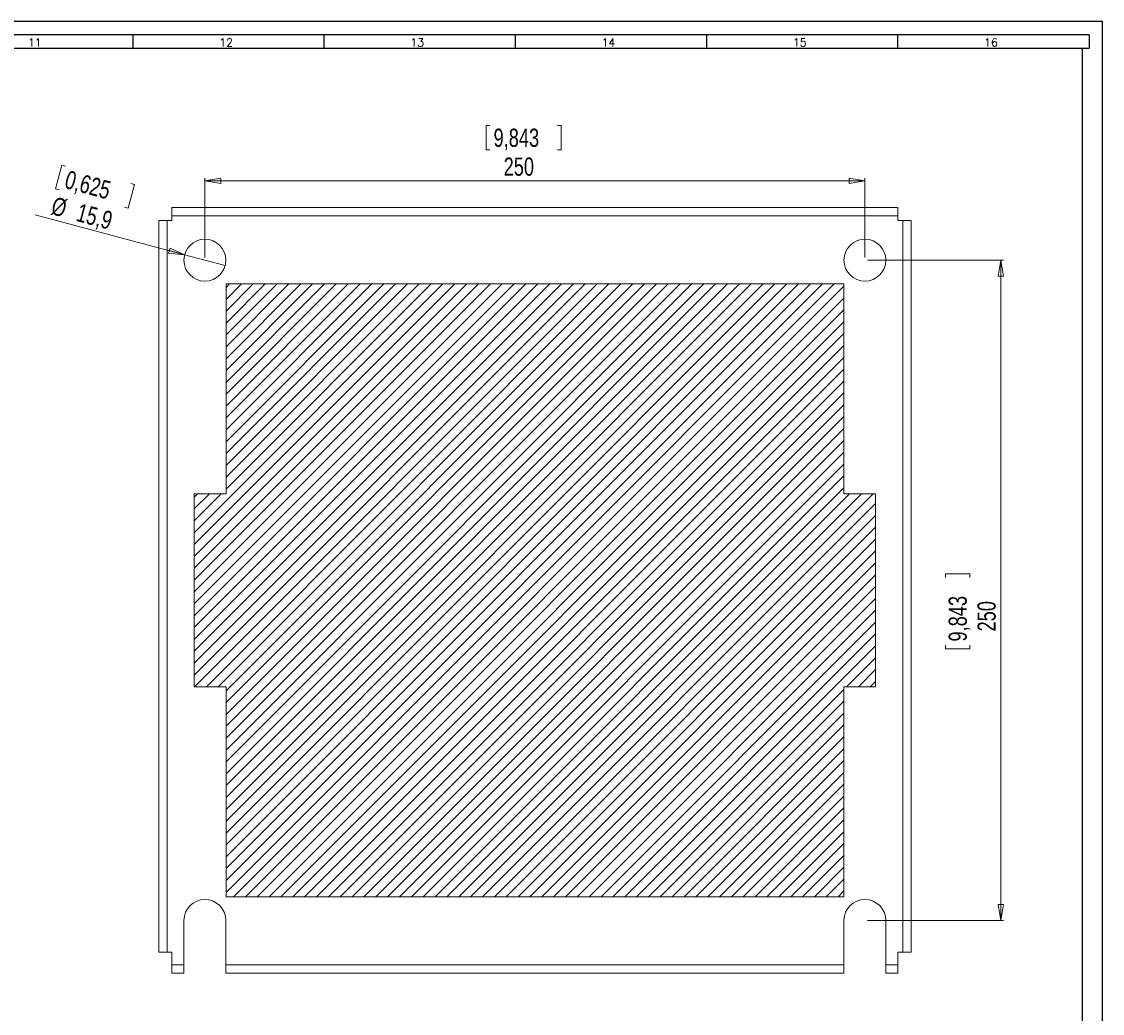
# Model space of a CAD drawing. Header units: millimetres. Extents: x 0 to 1189, y 0 to 841.
# Tile 7 of 7: x 780 to 1189, y 465 to 841. Entities that reach past the tile are written whole.
import ezdxf

# ---------------------------------------------------------------- set-up
doc = ezdxf.new("R2010")
doc.units = ezdxf.units.MM
doc.layers.add('FORMATO', color=7, linetype='Continuous')
doc.styles.add('SLDTEXTSTYLE0', font='ROMANS')
doc.styles.add('SLDTEXTSTYLE3', font='TXT', dxfattribs={"width": 0.75})
doc.dimstyles.new('SLDDIMSTYLE0', dxfattribs={"dimtxt": 6.879167, "dimasz": 6, "dimexe": 0, "dimexo": 0.0625, "dimgap": 1.719792, "dimtad": 2, "dimdec": 1, "dimrnd": 1e-09, "dimzin": 12, "dimdsep": 46, "dimtxsty": 'SLDTEXTSTYLE3', "dimblk1": 'CLOSED', "dimblk2": 'CLOSED', "dimsah": 1, "dimcen": 0.09, "dimadec": 0, "dimazin": 0, "dimtfac": 1, "dimtdec": 1, "dimtofl": 0, "dimtmove": 0, "dimatfit": 3, "dimldrblk": 'CLOSED', "dimfxl": 0, "dimtolj": 1, "dimtzin": 12, "dimarcsym": 0})
doc.dimstyles.new('SLDDIMSTYLE1', dxfattribs={"dimtxt": 6.879167, "dimasz": 6, "dimexe": 0, "dimexo": 0.0625, "dimgap": 1.719792, "dimtad": 2, "dimdec": 1, "dimrnd": 1e-09, "dimzin": 12, "dimdsep": 46, "dimtxsty": 'SLDTEXTSTYLE3', "dimblk1": 'CLOSED', "dimblk2": 'CLOSED', "dimsah": 1, "dimcen": 0.09, "dimadec": 0, "dimazin": 0, "dimtfac": 1, "dimtdec": 1, "dimtmove": 0, "dimatfit": 3, "dimldrblk": 'CLOSED', "dimfxl": 0, "dimtolj": 1, "dimtzin": 12, "dimarcsym": 0})

# ---------------------------------------------------------------- blocks, each defined once
blk = doc.blocks.new('_CLOSED')
at = {"color": 0, "linetype": 'ByBlock', "lineweight": -2}
for p, q in [((-1, 0.166667), (0, 0)), ((-1, 0.166667), (-1, -0.166667)), ((0, 0), (-1, -0.166667)), ((0, 0), (-1, 0))]:
    blk.add_line(p, q, dxfattribs=at)
blk = doc.blocks.new('*D11')
at = {"color": 7, "linetype": 'Continuous', "lineweight": 0}
for p, q in [((794.92, 786.69), (792.52, 777.72)), ((794.92, 786.69), (796.27, 786.33)), ((822.38, 779.33), (819.98, 770.36)), ((822.38, 779.33), (821.04, 779.69)), ((792.52, 777.72), (793.86, 777.36)), ((819.98, 770.36), (818.63, 770.72)), ((841.39, 752.74), (784.78, 767.9)), ((841.39, 752.74), (856.74, 748.62))]:
    blk.add_line(p, q, dxfattribs=at)
at = {"color": 7, "linetype": 'Continuous', "lineweight": 0, "xscale": 6, "yscale": 6, "rotation": 345.0000000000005}
blk.add_blockref('_CLOSED', (841.39, 752.74, 0.1), dxfattribs=at)
at = {"color": 7, "linetype": 'Continuous', "lineweight": 0, "char_height": 6.879, "attachment_point": 1, "rotation": 345, "style": 'SLDTEXTSTYLE3'}
for s, insert in [('0,625', (797.29, 784.77)), ('%%c', (792.17, 774.84)), ('15,9', (801.66, 772.29))]:
    blk.add_mtext(s, dxfattribs=dict(at, insert=insert))
blk = doc.blocks.new('*D12')
at = {"color": 7, "linetype": 'Continuous', "lineweight": 0}
for p, q in [((955.61, 801.71), (955.61, 792.43)), ((955.61, 801.71), (957, 801.71)), ((984.04, 801.71), (982.65, 801.71)), ((984.04, 801.71), (984.04, 792.43)), ((955.61, 792.43), (957, 792.43)), ((984.04, 792.43), (982.65, 792.43)), ((849.06, 751.68), (849.06, 781.68)), ((849.06, 780.68), (1099.06, 780.68)), ((1099.06, 751.68), (1099.06, 781.68))]:
    blk.add_line(p, q, dxfattribs=at)
at = {"color": 7, "linetype": 'Continuous', "lineweight": 0, "xscale": 6, "yscale": 6, "rotation": 180.0000000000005}
blk.add_blockref('_CLOSED', (849.06, 780.68, 0.1), dxfattribs=at)
at = {"color": 7, "linetype": 'Continuous', "lineweight": 0, "xscale": 6, "yscale": 6}
blk.add_blockref('_CLOSED', (1099.06, 780.68, 0.1), dxfattribs=at)
at = {"color": 7, "linetype": 'Continuous', "lineweight": 0, "char_height": 6.879, "attachment_point": 1, "style": 'SLDTEXTSTYLE3'}
for s, insert in [('9,843', (958.4, 800.47)), ('250', (962.21, 789.55))]:
    blk.add_mtext(s, dxfattribs=dict(at, insert=insert))
blk = doc.blocks.new('*D13')
at = {"color": 7, "linetype": 'Continuous', "lineweight": 0}
for p, q in [((1100.06, 750.68), (1151.56, 750.68)), ((1150.56, 750.68), (1150.56, 500.68)), ((1129.53, 631.93), (1138.82, 631.93)), ((1129.53, 631.93), (1129.53, 630.54)), ((1138.82, 631.93), (1138.82, 630.54)), ((1129.53, 603.5), (1129.53, 604.9)), ((1129.53, 603.5), (1138.82, 603.5)), ((1138.82, 603.5), (1138.82, 604.9)), ((1100.06, 500.68), (1151.56, 500.68))]:
    blk.add_line(p, q, dxfattribs=at)
at = {"color": 7, "linetype": 'Continuous', "lineweight": 0, "xscale": 6, "yscale": 6}
for p, rotation in [((1150.56, 750.68, 0.1), 90.0000000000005), ((1150.56, 500.68, 0.1), 270.0000000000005)]:
    blk.add_blockref('_CLOSED', p, dxfattribs=dict(at, rotation=rotation))
at = {"color": 7, "linetype": 'Continuous', "lineweight": 0, "char_height": 6.879, "attachment_point": 1, "rotation": 90, "style": 'SLDTEXTSTYLE3'}
for s, insert in [('9,843', (1130.77, 606.29)), ('250', (1141.7, 610.1))]:
    blk.add_mtext(s, dxfattribs=dict(at, insert=insert))

msp = doc.modelspace()

# ---------------------------------------------------------------- hatches: boundary and pattern name
at = {"linetype": 'Continuous', "lineweight": 0}
h = msp.add_hatch(dxfattribs=at)
h.set_pattern_fill('ANSI31', style=0)
h.paths.add_polyline_path([(1103.06, 662.18), (1091.06, 662.18), (1091.06, 741.68), (857.06, 741.68), (857.06, 662.18), (845.06, 662.18), (845.06, 589.18), (857.06, 589.18), (857.06, 509.68), (1091.06, 509.68), (1091.06, 589.18), (1103.06, 589.18)], flags=0)

# ---------------------------------------------------------------- linework, layer by layer
at = {"color": 7, "linetype": 'Continuous', "lineweight": 15}
for p, q in [((1111.56, 770.68), (836.56, 770.68)), ((836.56, 770.68), (836.56, 767.48)), ((1111.56, 767.48), (1111.56, 770.68)), ((831.56, 765.68), (831.56, 488.68)), ((834.76, 765.68), (831.56, 765.68)), ((834.76, 765.68), (834.76, 488.68)), ((836.56, 765.68), (834.76, 765.68)), ((1111.56, 767.48), (836.56, 767.48)), ((836.56, 767.48), (836.56, 765.68)), ((1111.56, 765.68), (1111.56, 767.48)), ((1113.36, 765.68), (1111.56, 765.68)), ((1113.36, 488.68), (1113.36, 765.68)), ((1116.56, 765.68), (1113.36, 765.68)), ((1116.56, 488.68), (1116.56, 765.68)), ((857.06, 741.68), (857.06, 662.18)), ((1091.06, 741.68), (857.06, 741.68)), ((1091.06, 662.18), (1091.06, 741.68)), ((845.06, 662.18), (845.06, 589.18)), ((857.06, 662.18), (845.06, 662.18)), ((1103.06, 662.18), (1091.06, 662.18)), ((1103.06, 589.18), (1103.06, 662.18)), ((845.06, 589.18), (857.06, 589.18)), ((857.06, 589.18), (857.06, 509.68)), ((1091.06, 509.68), (1091.06, 589.18)), ((1091.06, 589.18), (1103.06, 589.18)), ((857.06, 509.68), (1091.06, 509.68)), ((841.12, 483.88), (841.12, 500.68)), ((857.01, 500.68), (857.01, 483.88)), ((1091.12, 483.88), (1091.12, 500.68)), ((1107.01, 500.68), (1107.01, 483.88)), ((831.56, 488.68), (834.76, 488.68)), ((834.76, 488.68), (836.56, 488.68)), ((836.56, 488.68), (836.56, 483.88)), ((1111.56, 483.88), (1111.56, 488.68)), ((1111.56, 488.68), (1113.36, 488.68)), ((1113.36, 488.68), (1116.56, 488.68)), ((836.56, 483.88), (841.12, 483.88)), ((836.56, 483.88), (836.56, 480.68)), ((841.12, 480.68), (841.12, 483.88)), ((857.01, 483.88), (1091.12, 483.88)), ((857.01, 483.88), (857.01, 480.68)), ((1091.12, 480.68), (1091.12, 483.88)), ((1107.01, 483.88), (1111.56, 483.88)), ((1107.01, 483.88), (1107.01, 480.68)), ((1111.56, 480.68), (1111.56, 483.88)), ((836.56, 480.68), (841.12, 480.68)), ((857.01, 480.68), (1091.12, 480.68)), ((1107.01, 480.68), (1111.56, 480.68))]:
    msp.add_line(p, q, dxfattribs=at)
for centre in [(849.06, 750.68), (1099.06, 750.68)]:
    msp.add_circle(centre, 7.94, dxfattribs=at)
for centre in [(849.06, 500.68), (1099.06, 500.68)]:
    msp.add_arc(centre, 7.94, 0, 180, dxfattribs=at)
at = {"layer": 'FORMATO'}
for p, q in [((1189, 841), (0, 841)), ((1189, 0), (1189, 841)), ((1184, 836), (25, 836)), ((821.73, 836), (821.73, 831)), ((894.16, 836), (894.16, 831)), ((966.59, 836), (966.59, 831)), ((1039.02, 836), (1039.02, 831)), ((1111.45, 836), (1111.45, 831)), ((1184, 836), (1184, 831)), ((25, 831), (1184, 831)), ((1181.52, 5), (1181.52, 831))]:
    msp.add_line(p, q, dxfattribs=at)

# ---------------------------------------------------------------- texts
at = {"layer": 'FORMATO', "char_height": 3, "attachment_point": 1, "style": 'SLDTEXTSTYLE0'}
for s, insert in [('11', (782.08, 834.6)), ('12', (854.51, 834.6)), ('13', (926.94, 834.6)), ('14', (999.37, 834.6)), ('15', (1071.8, 834.6)), ('16', (1144.23, 834.6))]:
    msp.add_mtext(s, dxfattribs=dict(at, insert=insert))

# ---------------------------------------------------------------- dimensions: what is measured, and where the dimension line sits
at = {"color": 7, "linetype": 'Continuous', "lineweight": 0}
for base, p1, p2, angle, picture, middle in [((1099.06, 780.68), (849.06, 750.68), (1099.06, 750.68), 0, '*D12', (969.82, 780.68)), ((1150.56, 500.68), (1099.06, 750.68), (1099.06, 500.68), 90, '*D13', (1150.56, 617.72))]:
    dim = msp.add_linear_dim(base=base, p1=p1, p2=p2, angle=angle, dimstyle='SLDDIMSTYLE0', dxfattribs=at)
    dim.commit()
    dim.dimension.update_dxf_attribs({"geometry": picture, "text_midpoint": middle, "dimtype": 160})
dim = msp.add_diameter_dim_2p(p1=(856.74, 748.62), p2=(841.39, 752.74), dimstyle='SLDDIMSTYLE1', dxfattribs=at)
dim.commit()
dim.dimension.update_dxf_attribs({"geometry": '*D11', "text_midpoint": (801.61, 763.4), "dimtype": 163})

doc.saveas('drawing.dxf')
